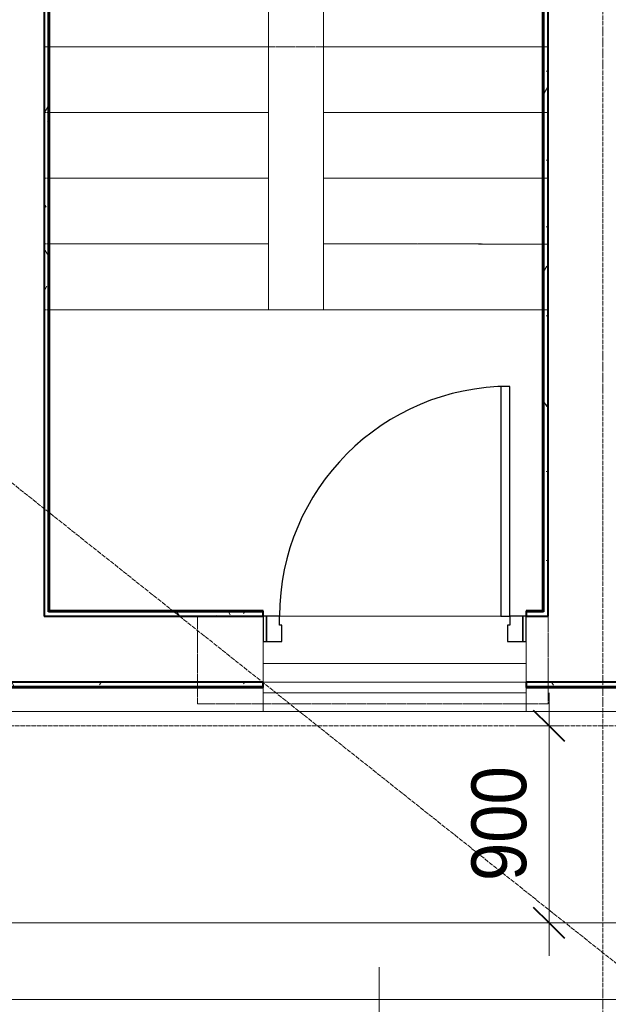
# Model space of a CAD drawing. Header units: millimetres. Extents: x 2030 to 93988, y -10431 to 40770.
# Tile 17 of 54: x 44943 to 47629, y 14128 to 18624. Entities that reach past the tile are written whole.
import ezdxf

# ---------------------------------------------------------------- set-up
doc = ezdxf.new("R2010")
doc.units = ezdxf.units.MM
for name, pattern in [('ADSK_Линия сетки', [25, 20, -2.5, 0, -2.5]), ('Линия сетки', [25, 20, -2.5, 0, -2.5]), ('Сверху', [3.96875, 2.38125, -1.5875]), ('Скрыто', [7.14375, 4.7625, -2.38125])]:
    doc.linetypes.add(name, pattern=pattern)
for name, color, linetype, lineweight in [('Двери', 7, 'Continuous', 18), ('Каркас_Импост', 7, 'Continuous', 30), ('Лестницы', 7, 'Continuous', 18), ('Марки обобщенной модели', 7, 'Continuous', 20), ('Монтажный зазор', 7, 'Continuous', 30), ('Обобщенные модели', 7, 'Continuous', 18), ('Оси', 7, 'Continuous', 9), ('Панель', 7, 'Continuous', 30), ('Перекрытия', 7, 'Continuous', 18), ('Размеры', 7, 'Continuous', 9), ('Размеры-100', 7, 'Continuous', 9), ('Стены разрез', 7, 'Continuous', 40), ('Стены штриховка', 7, 'Continuous', 40)]:
    doc.layers.add(name, color=color, linetype=linetype, lineweight=lineweight)
doc.styles.add('Arial', font='arial.ttf', dxfattribs={"width": 0.9, "height": 250})
doc.dimstyles.new('Основной_2_5_мм', dxfattribs={"dimscale": 304.8, "dimtxt": 255.06485, "dimasz": 0.463911, "dimexe": 0.492126, "dimexo": 0.492126, "dimgap": 0.098425, "dimtad": 1, "dimdec": 0, "dimdsep": 46, "dimtxsty": 'Arial', "dimblk1": 'OBLIQUE', "dimblk2": 'OBLIQUE', "dimsah": 1, "dimcen": 0.09, "dimdle": 0.492126, "dimazin": 2, "dimtfac": 1, "dimtdec": 4, "dimtix": 1, "dimtmove": 0, "dimatfit": 3, "dimfxl": 1, "dimtvp": 1, "dimtolj": 1, "dimtzin": 0, "dimlwd": 20, "dimlwe": 20, "dimarcsym": 2})
pattern_1 = [(0, (0, 0), (406.4, 101.6), [33.528, -271.272, 33.528, -271.272, -1625.6]), (0, (0, 0), (406.4, 101.6), [-609.6, 33.528, -576.072, 33.528, -271.272, -711.2]), (0, (0, 0), (406.4, 101.6), [-1524, 33.528, -169.672, 33.528, -474.472]), (120, (152.4, 50.8), (-291.18818, 301.15272), [33.528, -271.272, 33.528, -271.272, -1625.6]), (120, (152.4, 50.8), (-291.18818, 301.15272), [-609.6, 33.528, -576.072, 33.528, -271.272, -711.2]), (120, (152.4, 50.8), (-291.18818, 301.15272), [-1524, 33.528, -169.672, 33.528, -474.472]), (240, (203.2, 254), (-115.21182, -402.75272), [33.528, -271.272, 33.528, -271.272, -1625.6]), (240, (203.2, 254), (-115.21182, -402.75272), [-609.6, 33.528, -576.072, 33.528, -271.272, -711.2]), (240, (203.2, 254), (-115.21182, -402.75272), [-1524, 33.528, -169.672, 33.528, -474.472])]

# ---------------------------------------------------------------- blocks, each defined once
blk = doc.blocks.new('101_Дверь_Однопольная - _ПЧ_Мет_1000х2000_ЛК_EIS60_Л-3415675-МКСС_LB01_-7_650__Кабельные конструкции под К4')
at = {"layer": 'Каркас_Импост', "color": 253, "true_color": 0xaaaaaa}
for p, q in [((-525, 150), (-585, 150)), ((-585, 150), (-585, 35)), ((-525, 110), (-525, 150)), ((585, 150), (525, 150)), ((525, 150), (525, 110)), ((585, 35), (585, 150)), ((-515, 110), (-525, 110)), ((-515, 35), (-515, 110)), ((525, 110), (515, 110)), ((515, 110), (515, 35)), ((-585, 35), (-515, 35)), ((515, 35), (585, 35))]:
    blk.add_line(p, q, dxfattribs=at)
at = {"layer": 'Монтажный зазор', "color": 253, "true_color": 0xaaaaaa}
for p, q in [((-585, 150), (-600, 150)), ((-600, 150), (-600, 35)), ((-585, 35), (-585, 150)), ((600, 150), (585, 150)), ((585, 150), (585, 35)), ((600, 35), (600, 150)), ((-600, 35), (-585, 35)), ((585, 35), (600, 35))]:
    blk.add_line(p, q, dxfattribs=at)
at = {"layer": 'Панель', "color": 253, "true_color": 0xaaaaaa}
for p, q in [((525, 1200), (485, 1200)), ((485, 1200), (485, 150)), ((525, 150), (525, 1200)), ((485, 150), (525, 150))]:
    blk.add_line(p, q, dxfattribs=at)
blk.add_arc((525, 150), 1050, 90, 180, dxfattribs=at)
blk = doc.blocks.new('CP_ДШ_Hanytex_TopJoint 24C_Половина - CP_ДШ_Hanytex_TopJoint 24C_Половина-3657791-МКСС_LB01_-7_650__Кабельные конструкции под К4')
at = {"layer": 'Обобщенные модели', "color": 253, "true_color": 0xaaaaaa}
for p, q in [((0, 0), (0, 110)), ((1800, 110), (0, 110)), ((1800, 110), (1800, 0))]:
    blk.add_line(p, q, dxfattribs=at)
blk = doc.blocks.new('CP_ДШ_Hanytex_TopJoint 24C_Половина - CP_ДШ_Hanytex_TopJoint 24C_Половина-4553048-МКСС_LB01_-7_650__Кабельные конструкции под К4')
at = {"layer": 'Обобщенные модели', "color": 253, "true_color": 0xaaaaaa}
for q in [(25, 110), (600, 0)]:
    blk.add_line((600, 110), q, dxfattribs=at)
blk = doc.blocks.new('CP_ДШ_Hanytex_TopJoint 24C - CP_ДШ_Hanytex_TopJoint 24C-3950246-МКСС_LB01_-7_650__Кабельные конструкции под К4')
at = {"layer": 'Обобщенные модели', "color": 253, "true_color": 0xaaaaaa}
for p, q in [((0, 25), (0, 110)), ((1200, 110), (0, 110)), ((1200, 110), (1200, 25)), ((1200, 25), (0, 25)), ((0, 0), (0, -25)), ((0, -110), (0, 0)), ((1200, -25), (1200, 0)), ((1200, 0), (1200, -110)), ((0, -25), (1200, -25)), ((1200, -110), (0, -110))]:
    blk.add_line(p, q, dxfattribs=at)
blk = doc.blocks.new('180_ДефШов_ОснЛиния_ - Покрытие_Дефшов_Угловой-3818838-МКСС_LB01_-7_650__Кабельные конструкции под К4')
at = {"layer": 'Обобщенные модели', "color": 253, "true_color": 0xaaaaaa}
blk.add_line((0, 0), (13050, 0), dxfattribs=at)
blk = doc.blocks.new('135_SLK_GD_AR_rvt-1-МКСС_LB01_-7_650__Кабельные конструкции под К4')
at = {"layer": 'Стены разрез', "lineweight": 9, "true_color": 0xaaaaaa}
h = blk.add_hatch(dxfattribs=at)
h.set_pattern_fill('FP_4', color=253, style=0, pattern_type=2)
h.set_pattern_definition(pattern_1)
h.paths.add_polyline_path([(93280, 15920), (93300, 15920), (93300, 22000), (93280, 22000), (93280, 15925)])
h = blk.add_hatch(dxfattribs=at)
h.set_pattern_fill('FP_4', color=253, style=0, pattern_type=2)
h.set_pattern_definition(pattern_1)
h.paths.add_polyline_path([(91020, 15920), (91020, 21980), (91000, 21980), (91000, 15920)])
h = blk.add_hatch(dxfattribs=at)
h.set_pattern_fill('FP_4', color=253, style=0, pattern_type=2)
h.set_pattern_definition(pattern_1)
h.paths.add_polyline_path([(93300, 15900), (93300, 15920), (93200, 15920), (93200, 15900)])
h.paths.add_polyline_path([(91168.6, 15900), (92000, 15900), (92000, 15920), (91000, 15920), (91000, 15900)])
h = blk.add_hatch(dxfattribs=at)
h.set_pattern_fill('FP_4', color=253, style=0, pattern_type=2)
h.set_pattern_definition(pattern_1)
h.paths.add_polyline_path([(93780, 15580), (93800, 15580), (93800, 15600), (93200, 15600), (93200, 15580), (93612.3, 15580)])
h.paths.add_polyline_path([(90724.4, 15580), (92000, 15580), (92000, 15600), (90200, 15600), (90200, 15580), (90502.2, 15580)])
at = {"layer": 'Лестницы', "color": 253, "linetype": 'Сверху', "true_color": 0xaaaaaa}
for p, q in [((91000.2, 20900.1), (91000, 17300.1)), ((91000.2, 20900.1), (91000.1, 18500.1)), ((92025.2, 20900.1), (92025, 17300.1)), ((92025.2, 20900.1), (92025.1, 18500.1)), ((92275, 17300.1), (92275.2, 20900.1)), ((93300, 17300), (93300.2, 20900)), ((91000.1, 18500.1), (90999.9, 15900.1)), ((92025.1, 18500.1), (91000.1, 18500.1)), ((92025.1, 18500.1), (91000.1, 18500.1)), ((92025.1, 18500.1), (91000.1, 18500.1)), ((92025.1, 18500.1), (91000.1, 18500.1)), ((93300.2, 18500), (92025.1, 18500.1)), ((92275.1, 18500.1), (93300.1, 18500)), ((92275.1, 18500.1), (93300.1, 18500)), ((93299.9, 15500), (93300.2, 18500)), ((92025, 18200.1), (91000, 18200.1)), ((92025, 18200.1), (91000, 18200.1)), ((92275, 18200.1), (93300, 18200)), ((92275, 18200.1), (93300, 18200)), ((92025, 17900.1), (91000, 17900.1)), ((92025, 17900.1), (91000, 17900.1)), ((92275, 17900.1), (93300, 17900)), ((92275, 17900.1), (93300, 17900)), ((92025, 17600.1), (91000, 17600.1)), ((92025, 17600.1), (91000, 17600.1)), ((92275, 17600.1), (93300, 17600)), ((92275, 17600.1), (93300, 17600)), ((91000, 17300.2), (90999.9, 15900.1)), ((92025, 17300.1), (91000, 17300.1)), ((92025, 17300.1), (91000, 17300.1)), ((92275, 17300.1), (92025, 17300.1)), ((92275, 17300.1), (93300, 17300)), ((92275, 17300.1), (93300, 17300)), ((93299.9, 15900), (93300, 17300)), ((90999.9, 15900.1), (91700, 15900.1)), ((90999.9, 15900.1), (93299.9, 15900)), ((91700, 15900.1), (91700, 15500)), ((91700, 15500), (93299.9, 15500))]:
    blk.add_line(p, q, dxfattribs=at)
at = {"layer": 'Лестницы', "color": 253, "true_color": 0xaaaaaa}
for p, q in [((92025.1, 18800.1), (92025.1, 18500.1)), ((92275.1, 18500.1), (92275.1, 18800.1)), ((93300.1, 18500), (93300.1, 18800)), ((92025.1, 18500.1), (91025, 18500.1)), ((92025.1, 18500.1), (92025, 18200.1)), ((92275, 18200.1), (92275.1, 18500.1)), ((92275.1, 18500.1), (93275, 18500)), ((93300, 18200), (93300.1, 18500)), ((92025, 18200.1), (91025, 18200.1)), ((92025, 18200.1), (92025, 17900.1)), ((92275, 17900.1), (92275, 18200.1)), ((92275, 18200.1), (93275, 18200)), ((93300, 17900), (93300, 18200)), ((92025, 17900.1), (91025, 17900.1)), ((92025, 17900.1), (92025, 17600.1)), ((92275, 17600.1), (92275, 17900.1)), ((92275, 17900.1), (93275, 17900)), ((93300, 17600), (93300, 17900)), ((92025, 17600.1), (91025, 17600.1)), ((92025, 17600.1), (92025, 17300.1)), ((92275, 17300.1), (92275, 17600.1)), ((92275, 17600.1), (93275, 17600)), ((93300, 17300), (93300, 17600)), ((91000, 17300.1), (90999.9, 15900.1)), ((92025, 17300.1), (91025, 17300.1)), ((92275, 17300.1), (92025, 17300.1)), ((92275, 17300.1), (93275, 17300)), ((92000, 15900.1), (93085, 15900))]:
    blk.add_line(p, q, dxfattribs=at)
at = {"layer": 'Лестницы', "color": 253, "linetype": 'Скрыто', "true_color": 0xaaaaaa}
for p, q in [((92025.1, 18500.1), (91025, 18500.1)), ((92275.1, 18500.1), (93275, 18500)), ((92025, 18200.1), (91025, 18200.1)), ((92275, 18200.1), (93275, 18200)), ((92025, 17900.1), (91025, 17900.1)), ((92275, 17900.1), (93275, 17900)), ((92025, 17600.1), (91025, 17600.1)), ((92275, 17600.1), (93275, 17600)), ((92025, 17300.1), (91025, 17300.1)), ((92275, 17300.1), (93275, 17300))]:
    blk.add_line(p, q, dxfattribs=at)
at = {"layer": 'Перекрытия', "color": 253, "true_color": 0xaaaaaa}
for p, q in [((93085, 15900), (92075, 15900)), ((92000, 15785), (92000, 15685)), ((93200, 15685), (93200, 15785))]:
    blk.add_line(p, q, dxfattribs=at)
at = {"layer": 'Стены разрез', "color": 253, "true_color": 0xaaaaaa}
for p, q in [((93300, 15925), (93300, 22000)), ((91000, 21975), (91000, 15925)), ((91025, 15925), (91025, 21975)), ((93275, 21975), (93275, 15925)), ((91000, 15925), (91000, 15920)), ((91000, 15920), (91000, 15900)), ((92000, 15925), (91025, 15925)), ((92000, 15900), (92000, 15925)), ((93275, 15925), (93200, 15925)), ((93200, 15925), (93200, 15900)), ((93300, 15920), (93300, 15925)), ((93300, 15900), (93300, 15920)), ((91000, 15900), (92000, 15900)), ((93200, 15900), (93300, 15900)), ((92000, 15600), (90200, 15600)), ((90200, 15575), (92000, 15575)), ((92000, 15575), (92000, 15600)), ((93800, 15600), (93200, 15600)), ((93200, 15600), (93200, 15575)), ((93200, 15575), (93775, 15575))]:
    blk.add_line(p, q, dxfattribs=at)
at = {"layer": 'Стены штриховка', "color": 253, "true_color": 0xaaaaaa}
for p, q in [((91020, 15925), (91020, 21975)), ((93280, 21980), (93280, 15925)), ((91020, 15920), (91020, 15925)), ((92000, 15920), (91020, 15920)), ((93280, 15920), (93200, 15920)), ((93280, 15925), (93280, 15920)), ((90200, 15580), (92000, 15580)), ((93200, 15580), (93780, 15580))]:
    blk.add_line(p, q, dxfattribs=at)
at = {"layer": 'Двери', "color": 253, "lineweight": 18, "true_color": 0xaaaaaa}
blk.add_blockref('101_Дверь_Однопольная - _ПЧ_Мет_1000х2000_ЛК_EIS60_Л-3415675-МКСС_LB01_-7_650__Кабельные конструкции под К4', (92600, 15750), dxfattribs=at)
at = {"layer": 'Обобщенные модели', "color": 253, "lineweight": 18, "true_color": 0xaaaaaa}
for name, p in [('CP_ДШ_Hanytex_TopJoint 24C - CP_ДШ_Hanytex_TopJoint 24C-3950246-МКСС_LB01_-7_650__Кабельные конструкции под К4', (92000, 15575)), ('180_ДефШов_ОснЛиния_ - Покрытие_Дефшов_Угловой-3818838-МКСС_LB01_-7_650__Кабельные конструкции под К4', (80850, 15600))]:
    blk.add_blockref(name, p, dxfattribs=at)
at = {"layer": 'Обобщенные модели', "color": 253, "lineweight": 18, "true_color": 0xaaaaaa, "rotation": 180}
for name, p in [('CP_ДШ_Hanytex_TopJoint 24C_Половина - CP_ДШ_Hanytex_TopJoint 24C_Половина-3657791-МКСС_LB01_-7_650__Кабельные конструкции под К4', (92000, 15575)), ('CP_ДШ_Hanytex_TopJoint 24C_Половина - CP_ДШ_Hanytex_TopJoint 24C_Половина-4553048-МКСС_LB01_-7_650__Кабельные конструкции под К4', (93800, 15575))]:
    blk.add_blockref(name, p, dxfattribs=at)
blk = doc.blocks.new('Техстронг_ОКЛ - СС_EI180-1736140-МКСС_LB01_-7_650__Кабельные конструкции под К4')
at = {"layer": 'Обобщенные модели', "color": 1, "true_color": 0xff0000}
for p, q in [((8300.8, 175), (0, 175)), ((0, -175), (8300.8, -175))]:
    blk.add_line(p, q, dxfattribs=at)
blk = doc.blocks.new('DIMBLOCK2-МКСС_LB01_-7_650__Кабельные конструкции под К4')
at = {"layer": 'Размеры-100', "lineweight": 20, "transparency": 16777216}
for p, q in [((47359, 14350.5), (47359, 15550)), ((47359, 15400), (47209, 15400)), ((47359, 15400), (47409, 15400)), ((47359, 14500.5), (47209, 14500.5)), ((47359, 14500.5), (47409, 14500.5))]:
    blk.add_line(p, q, dxfattribs=at)
at = {"layer": 'Размеры-100', "lineweight": 40, "transparency": 16777216}
for p, q in [((47359, 15400), (47288.3, 15470.7)), ((47359, 15400), (47429.7, 15329.3)), ((47359, 14500.5), (47288.3, 14571.2)), ((47359, 14500.5), (47429.7, 14429.8))]:
    blk.add_line(p, q, dxfattribs=at)
at = {"layer": 'Размеры-100', "color": 0, "lineweight": 20, "transparency": 16777216, "insert": (47004.5, 14691.3), "char_height": 250, "width": 621.573, "attachment_point": 1, "rotation": 90, "line_spacing_factor": 0.941778, "style": 'Arial'}
blk.add_mtext('900', dxfattribs=at)
blk = doc.blocks.new('_Oblique')
at = {"color": 0, "linetype": 'ByBlock', "lineweight": -2}
blk.add_line((-0.5, -0.5), (0.5, 0.5), dxfattribs=at)

msp = doc.modelspace()

# ---------------------------------------------------------------- linework, layer by layer
at = {"layer": 'Марки обобщенной модели'}
msp.add_line((46582.931, 14297.797), (46582.931, 13581.934), dxfattribs=at)
at = {"layer": 'Оси', "linetype": 'Линия сетки'}
msp.add_line((47604.054, 5195.282), (47604.054, 40769.908), dxfattribs=at)
at = {"layer": 'Оси', "linetype": 'ADSK_Линия сетки'}
for p, q in [((40917.545, 19682.847), (59130.911, 5195.282)), ((93987.74, 15400), (32000.435, 15400))]:
    msp.add_line(p, q, dxfattribs=at)

# ---------------------------------------------------------------- block references
at = {"lineweight": 5}
msp.add_blockref('135_SLK_GD_AR_rvt-1-МКСС_LB01_-7_650__Кабельные конструкции под К4', (-45945.946, 0), dxfattribs=at)
at = {"layer": 'Обобщенные модели', "color": 1, "true_color": 0xff0000, "rotation": 180}
msp.add_blockref('Техстронг_ОКЛ - СС_EI180-1736140-МКСС_LB01_-7_650__Кабельные конструкции под К4', (52105.096, 14325.5), dxfattribs=at)

# ---------------------------------------------------------------- dimensions: what is measured, and where the dimension line sits
at = {"layer": 'Размеры', "lineweight": 20}
dim = msp.add_linear_dim(base=(47359.033339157, 15399.999999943), p1=(47259.048440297, 14500.499999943), p2=(47259.048440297, 15399.999999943), angle=90, dimstyle='Основной_2_5_мм', override={"dimpost": '<>', "dimfxl": 899.5}, dxfattribs=at)
dim.commit()
dim.dimension.update_dxf_attribs({"geometry": 'DIMBLOCK2-МКСС_LB01_-7_650__Кабельные конструкции под К4', "text_midpoint": (47201.390091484, 14950.249999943)})

doc.saveas('drawing.dxf')
